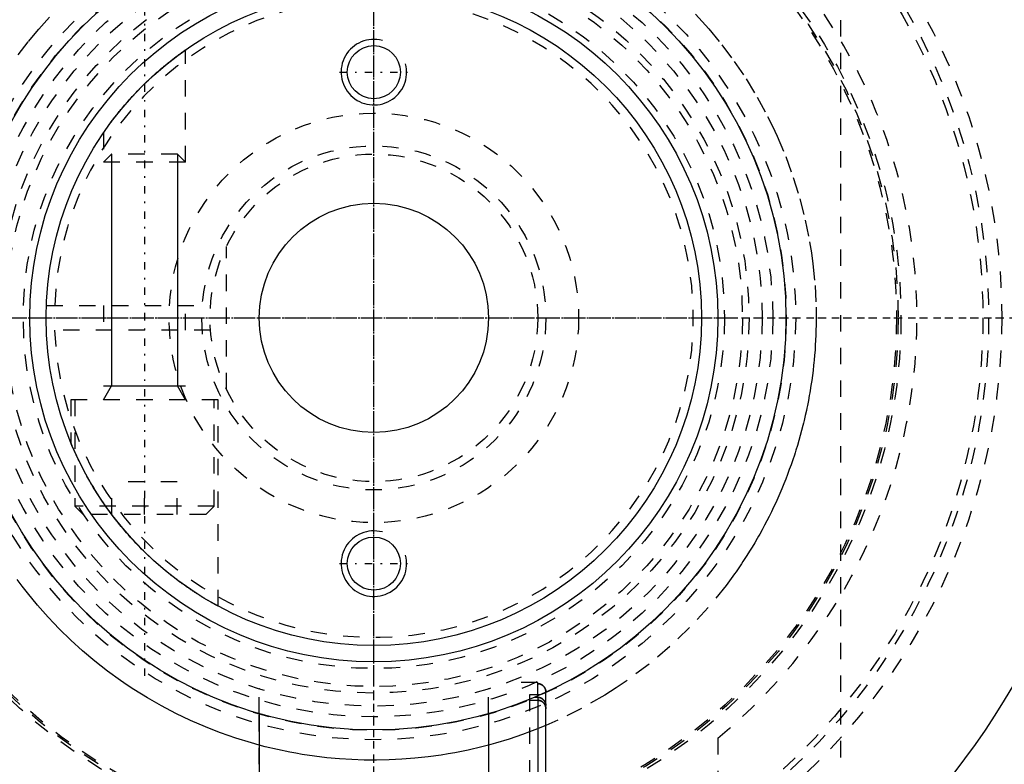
# Model space of a CAD drawing. Extents: x -502 to 174, y -90 to 90.
# Tile 3 of 13: x -472 to -412, y -27 to 18. Entities that reach past the tile are written whole.
import ezdxf

# ---------------------------------------------------------------- set-up
doc = ezdxf.new("R2010")
doc.units = 0
doc.linetypes.add('CENTER', pattern=[1.5, 0.45, -0.5, 0.05, -0.5])
doc.linetypes.add('DASHED', pattern=[2, 1, -1])
for name, color, linetype in [('AM_0', 7, 'CONTINUOUS'), ('AM_10', 7, 'CONTINUOUS'), ('AM_3', 7, 'DASHED'), ('AM_7', 7, 'CENTER')]:
    doc.layers.add(name, color=color, linetype=linetype)

msp = doc.modelspace()

# ---------------------------------------------------------------- linework, layer by layer
at = {"layer": 'AM_0', "color": 7, "linetype": 'CONTINUOUS'}
for p, q in [((-440, -23.165), (-440.207, -23.165)), ((-440, -23.165), (-440, -33.635)), ((-439.5, -33.133), (-439.5, -23.667)), ((-457, -24.156), (-457, -33.25)), ((-443, -24.156), (-443, -33.65))]:
    msp.add_line(p, q, dxfattribs=at)
msp.add_polyline3d([(-439.5, -23.667, 0), (-439.5, -23.663, 0), (-439.5, -23.656, 0), (-439.5, -23.649, 0), (-439.5, -23.646, 0), (-439.501, -23.642, 0), (-439.501, -23.635, 0), (-439.502, -23.628, 0), (-439.502, -23.621, 0), (-439.503, -23.613, 0), (-439.504, -23.606, 0), (-439.504, -23.602, 0), (-439.505, -23.599, 0), (-439.506, -23.591, 0), (-439.507, -23.584, 0), (-439.508, -23.577, 0), (-439.51, -23.569, 0), (-439.511, -23.562, 0), (-439.512, -23.558, 0), (-439.513, -23.555, 0), (-439.514, -23.547, 0), (-439.516, -23.54, 0), (-439.517, -23.536, 0), (-439.518, -23.533, 0), (-439.52, -23.526, 0), (-439.522, -23.519, 0), (-439.523, -23.515, 0), (-439.524, -23.512, 0), (-439.527, -23.505, 0), (-439.529, -23.498, 0), (-439.532, -23.491, 0), (-439.534, -23.485, 0), (-439.537, -23.478, 0), (-439.538, -23.475, 0), (-439.539, -23.472, 0), (-439.542, -23.466, 0), (-439.545, -23.459, 0), (-439.548, -23.453, 0), (-439.551, -23.446, 0), (-439.554, -23.44, 0), (-439.556, -23.436, 0), (-439.558, -23.433, 0), (-439.561, -23.427, 0), (-439.565, -23.42, 0), (-439.568, -23.414, 0), (-439.572, -23.407, 0), (-439.576, -23.401, 0), (-439.578, -23.398, 0), (-439.58, -23.395, 0), (-439.584, -23.388, 0), (-439.588, -23.382, 0), (-439.593, -23.376, 0), (-439.597, -23.37, 0), (-439.601, -23.364, 0), (-439.604, -23.361, 0), (-439.606, -23.358, 0), (-439.61, -23.352, 0), (-439.615, -23.347, 0), (-439.62, -23.341, 0), (-439.624, -23.336, 0), (-439.629, -23.33, 0), (-439.632, -23.328, 0), (-439.634, -23.325, 0), (-439.639, -23.32, 0), (-439.644, -23.315, 0), (-439.646, -23.312, 0), (-439.649, -23.31, 0), (-439.654, -23.305, 0), (-439.659, -23.3, 0), (-439.661, -23.298, 0), (-439.664, -23.295, 0), (-439.669, -23.291, 0), (-439.675, -23.286, 0), (-439.68, -23.281, 0), (-439.686, -23.277, 0), (-439.692, -23.272, 0), (-439.695, -23.27, 0), (-439.698, -23.267, 0), (-439.704, -23.263, 0), (-439.71, -23.259, 0), (-439.716, -23.254, 0), (-439.722, -23.25, 0), (-439.728, -23.246, 0), (-439.731, -23.244, 0), (-439.734, -23.242, 0), (-439.741, -23.238, 0), (-439.747, -23.234, 0), (-439.754, -23.23, 0), (-439.76, -23.227, 0), (-439.767, -23.223, 0), (-439.77, -23.222, 0), (-439.773, -23.22, 0), (-439.779, -23.217, 0), (-439.786, -23.214, 0), (-439.792, -23.211, 0), (-439.799, -23.208, 0), (-439.805, -23.205, 0), (-439.808, -23.204, 0), (-439.812, -23.202, 0), (-439.818, -23.2, 0), (-439.825, -23.197, 0), (-439.831, -23.195, 0), (-439.838, -23.192, 0), (-439.845, -23.19, 0), (-439.848, -23.189, 0), (-439.852, -23.188, 0), (-439.859, -23.186, 0), (-439.866, -23.184, 0), (-439.87, -23.183, 0), (-439.873, -23.182, 0), (-439.88, -23.18, 0), (-439.888, -23.178, 0), (-439.891, -23.177, 0), (-439.895, -23.176, 0), (-439.902, -23.175, 0), (-439.91, -23.174, 0), (-439.917, -23.172, 0), (-439.924, -23.171, 0), (-439.932, -23.17, 0), (-439.935, -23.169, 0), (-439.939, -23.169, 0), (-439.946, -23.168, 0), (-439.954, -23.167, 0), (-439.961, -23.167, 0), (-439.968, -23.166, 0), (-439.975, -23.166, 0), (-439.979, -23.166, 0), (-439.983, -23.166, 0), (-439.99, -23.165, 0), (-439.997, -23.165, 0), (-440, -23.165, 0)], dxfattribs=at)
for centre, radius in [((-450, 0), 45), ((-450, 0), 25.15), ((-450, 0), 21), ((-450, 0), 20), ((-450, 15), 1.621), ((-450, 0), 7), ((-450, -15), 1.621)]:
    msp.add_circle(centre, radius, dxfattribs=at)
msp.add_arc((-450, 0), 52, 205.33168, 264.3162, dxfattribs=at)
at = {"layer": 'AM_10', "color": 7, "linetype": 'CONTINUOUS'}
for p, q in [((-466.01, 10), (-466.01, -4.15)), ((-461.99, 10), (-461.99, -4.15)), ((-466.5, -5), (-466.01, -4.15)), ((-466.5, -4.15), (-461.5, -4.15)), ((-461.5, -5), (-461.99, -4.15))]:
    msp.add_line(p, q, dxfattribs=at)
for centre in [(-450, 15), (-450, -15)]:
    msp.add_arc(centre, 2, 75, 15, dxfattribs=at)
at = {"layer": 'AM_3', "color": 6, "linetype": 'DASHED'}
for p, q in [((-421.5, -34.825), (-421.5, 34.825)), ((-461.5, 9.509), (-461.5, 16.363)), ((-466.5, 11.303), (-466.5, 9.509)), ((-466.01, 10), (-466.5, 9.509)), ((-461.99, 10), (-466.01, 10)), ((-461.5, 9.509), (-461.99, 10)), ((-461.5, 9.509), (-466.5, 9.509)), ((-459, -4.359), (-459, 4.359)), ((-469.986, 0.75), (-459.972, 0.75)), ((-466.5, 0.75), (-466.5, -0.75)), ((-461.5, -0.75), (-461.5, 0.75)), ((-459.972, -0.75), (-469.986, -0.75)), ((-468.5, -5), (-468.5, -7.599)), ((-459.5, -5), (-468.5, -5)), ((-468.25, -5), (-468.25, -11.5)), ((-459.75, -11.5), (-459.75, -5)), ((-459.5, -17.6), (-459.5, -5)), ((-466, -12), (-466, -10)), ((-462, -10), (-466, -10)), ((-464, -12), (-464, -10)), ((-462, -12), (-462, -10)), ((-468.25, -11.5), (-467.75, -12)), ((-459.75, -11.5), (-468.25, -11.5)), ((-460.25, -12), (-467.75, -12)), ((-460.25, -12), (-459.75, -11.5)), ((-456.976, -22.65), (-457, -22.65)), ((-457, -24.156), (-457, -22.65)), ((-443, -22.65), (-443.024, -22.65)), ((-443, -24.156), (-443, -22.643)), ((-440, -22.25), (-441.837, -22.25)), ((-440, -23.165), (-440, -22.25)), ((-439.5, -23.667), (-439.5, -22.836)), ((-439.825, -23), (-440.5, -23)), ((-440.5, -23), (-440.5, -33.635)), ((-440.5, -23.34), (-440.5, -23.287)), ((-440.5, -23.34), (-440, -23.34)), ((-457, -33.25), (-457, -24.156)), ((-429, -25.65), (-429, -34))]:
    msp.add_line(p, q, dxfattribs=at)
for points in [[(-471.704, 16.06, 0), (-471.086, 16.864, 0), (-470.457, 17.622, 0), (-469.807, 18.349, 0)], [(-430.371, 18.54, 0), (-429.962, 18.096, 0), (-429.557, 17.638, 0), (-428.766, 16.677, 0), (-428.004, 15.659, 0), (-427.279, 14.587, 0), (-426.597, 13.465, 0), (-425.964, 12.298, 0), (-425.666, 11.699, 0), (-425.383, 11.091, 0), (-424.86, 9.848, 0), (-424.398, 8.576, 0), (-423.999, 7.278, 0), (-423.667, 5.963, 0), (-423.401, 4.635, 0), (-423.293, 3.97, 0), (-423.203, 3.304, 0), (-423.072, 1.974, 0), (-423.008, 0.654, 0), (-423, 0, 0)], [(-466.5, 11.303, 0), (-466.5, 11.303, 0), (-466.497, 11.307, 0), (-466.491, 11.316, 0), (-466.487, 11.322, 0), (-466.482, 11.328, 0), (-466.471, 11.345, 0), (-466.457, 11.365, 0), (-466.44, 11.389, 0), (-466.421, 11.417, 0), (-466.399, 11.448, 0), (-466.388, 11.465, 0), (-466.376, 11.482, 0), (-466.349, 11.519, 0), (-466.321, 11.559, 0), (-466.291, 11.602, 0), (-466.259, 11.647, 0), (-466.225, 11.694, 0), (-466.208, 11.718, 0), (-466.19, 11.743, 0), (-466.153, 11.793, 0), (-466.115, 11.845, 0), (-466.096, 11.872, 0), (-466.076, 11.898, 0), (-466.036, 11.952, 0), (-465.995, 12.007, 0), (-465.974, 12.034, 0), (-465.953, 12.062, 0), (-465.911, 12.117, 0), (-465.869, 12.173, 0), (-465.825, 12.23, 0), (-465.78, 12.288, 0), (-465.734, 12.347, 0), (-465.711, 12.376, 0), (-465.687, 12.407, 0), (-465.639, 12.467, 0), (-465.589, 12.529, 0), (-465.539, 12.591, 0), (-465.488, 12.654, 0), (-465.436, 12.718, 0), (-465.409, 12.749, 0), (-465.383, 12.782, 0), (-465.329, 12.846, 0), (-465.274, 12.911, 0), (-465.219, 12.976, 0), (-465.163, 13.042, 0), (-465.106, 13.108, 0), (-465.077, 13.141, 0), (-465.048, 13.174, 0), (-464.99, 13.24, 0), (-464.931, 13.306, 0), (-464.872, 13.372, 0), (-464.812, 13.439, 0), (-464.752, 13.505, 0), (-464.722, 13.538, 0), (-464.692, 13.57, 0), (-464.631, 13.636, 0), (-464.57, 13.701, 0), (-464.508, 13.766, 0), (-464.447, 13.831, 0), (-464.385, 13.895, 0), (-464.354, 13.927, 0), (-464.323, 13.959, 0), (-464.261, 14.022, 0), (-464.2, 14.084, 0), (-464.169, 14.116, 0), (-464.138, 14.146, 0), (-464.076, 14.207, 0), (-464.015, 14.268, 0), (-463.985, 14.298, 0), (-463.954, 14.328, 0), (-463.892, 14.388, 0), (-463.829, 14.449, 0), (-463.765, 14.509, 0), (-463.701, 14.57, 0), (-463.636, 14.631, 0), (-463.603, 14.661, 0), (-463.571, 14.692, 0), (-463.505, 14.752, 0), (-463.439, 14.812, 0), (-463.372, 14.872, 0), (-463.306, 14.932, 0), (-463.239, 14.991, 0), (-463.206, 15.02, 0), (-463.173, 15.049, 0), (-463.107, 15.107, 0), (-463.041, 15.164, 0), (-462.975, 15.22, 0), (-462.91, 15.275, 0), (-462.845, 15.33, 0), (-462.813, 15.357, 0), (-462.781, 15.383, 0), (-462.717, 15.436, 0), (-462.655, 15.487, 0), (-462.593, 15.538, 0), (-462.532, 15.587, 0), (-462.472, 15.635, 0), (-462.443, 15.658, 0), (-462.414, 15.681, 0), (-462.356, 15.726, 0), (-462.3, 15.77, 0), (-462.246, 15.813, 0), (-462.192, 15.854, 0), (-462.141, 15.894, 0), (-462.115, 15.913, 0), (-462.09, 15.932, 0), (-462.04, 15.97, 0), (-461.992, 16.006, 0), (-461.968, 16.024, 0), (-461.944, 16.042, 0), (-461.899, 16.076, 0), (-461.855, 16.108, 0), (-461.833, 16.124, 0), (-461.812, 16.139, 0), (-461.772, 16.168, 0), (-461.735, 16.196, 0), (-461.699, 16.221, 0), (-461.667, 16.245, 0), (-461.637, 16.266, 0), (-461.623, 16.276, 0), (-461.61, 16.285, 0), (-461.585, 16.303, 0), (-461.564, 16.318, 0), (-461.546, 16.331, 0), (-461.53, 16.342, 0), (-461.518, 16.35, 0), (-461.513, 16.354, 0), (-461.509, 16.357, 0), (-461.503, 16.361, 0), (-461.5, 16.363, 0), (-461.5, 16.363, 0)], [(-423, 0, 0), (-423, -0.151, 0), (-423.004, -0.452, 0), (-423.011, -0.755, 0), (-423.015, -0.907, 0), (-423.021, -1.059, 0), (-423.034, -1.363, 0), (-423.052, -1.668, 0), (-423.072, -1.974, 0), (-423.096, -2.28, 0), (-423.124, -2.587, 0), (-423.139, -2.74, 0), (-423.156, -2.894, 0), (-423.19, -3.201, 0), (-423.229, -3.508, 0), (-423.271, -3.816, 0), (-423.317, -4.123, 0), (-423.366, -4.431, 0), (-423.392, -4.584, 0), (-423.419, -4.738, 0), (-423.475, -5.045, 0), (-423.536, -5.351, 0), (-423.567, -5.504, 0), (-423.599, -5.657, 0), (-423.667, -5.962, 0), (-423.737, -6.267, 0), (-423.774, -6.42, 0), (-423.812, -6.572, 0), (-423.89, -6.875, 0), (-423.971, -7.177, 0), (-424.057, -7.479, 0), (-424.145, -7.78, 0), (-424.237, -8.079, 0), (-424.284, -8.228, 0), (-424.333, -8.377, 0), (-424.431, -8.674, 0), (-424.534, -8.97, 0), (-424.639, -9.264, 0), (-424.748, -9.557, 0), (-424.86, -9.848, 0), (-424.917, -9.993, 0), (-424.976, -10.138, 0), (-425.094, -10.426, 0), (-425.216, -10.712, 0), (-425.341, -10.996, 0), (-425.469, -11.279, 0), (-425.6, -11.56, 0), (-425.666, -11.699, 0), (-425.734, -11.838, 0), (-425.871, -12.115, 0), (-426.01, -12.39, 0), (-426.153, -12.662, 0), (-426.298, -12.932, 0), (-426.447, -13.2, 0), (-426.522, -13.333, 0), (-426.597, -13.465, 0), (-426.751, -13.728, 0), (-426.906, -13.989, 0), (-427.065, -14.247, 0), (-427.225, -14.502, 0), (-427.388, -14.755, 0), (-427.47, -14.88, 0), (-427.553, -15.005, 0), (-427.721, -15.252, 0), (-427.89, -15.497, 0), (-427.976, -15.618, 0), (-428.498, -16.33, 0), (-429.588, -17.673, 0), (-430.724, -18.906, 0), (-431.928, -20.06, 0), (-433.199, -21.136, 0), (-434.528, -22.127, 0), (-435.211, -22.59, 0), (-435.906, -23.029, 0), (-437.324, -23.84, 0), (-438.773, -24.555, 0), (-439.507, -24.877, 0)], [(-468.251, -8.179, 0), (-468.263, -8.152, 0), (-468.287, -8.098, 0), (-468.31, -8.046, 0), (-468.321, -8.021, 0), (-468.332, -7.996, 0), (-468.353, -7.949, 0), (-468.372, -7.904, 0), (-468.39, -7.861, 0), (-468.407, -7.821, 0), (-468.423, -7.784, 0), (-468.431, -7.766, 0), (-468.438, -7.75, 0), (-468.451, -7.718, 0), (-468.462, -7.69, 0), (-468.473, -7.666, 0), (-468.481, -7.644, 0), (-468.489, -7.627, 0), (-468.492, -7.62, 0), (-468.494, -7.614, 0), (-468.498, -7.605, 0), (-468.5, -7.6, 0), (-468.5, -7.599, 0)], [(-466, -12, 0), (-466.085, -11.885, 0), (-466.252, -11.656, 0), (-466.414, -11.427, 0), (-466.493, -11.313, 0), (-466.571, -11.199, 0), (-466.722, -10.971, 0), (-466.869, -10.745, 0), (-467.009, -10.521, 0), (-467.144, -10.299, 0), (-467.273, -10.081, 0), (-467.336, -9.974, 0), (-467.397, -9.867, 0), (-467.514, -9.658, 0), (-467.627, -9.449, 0), (-467.738, -9.239, 0), (-467.845, -9.031, 0), (-467.947, -8.827, 0), (-467.996, -8.727, 0), (-468.043, -8.629, 0), (-468.132, -8.44, 0), (-468.213, -8.263, 0), (-468.251, -8.179, 0)], [(-464, -14.283, 0), (-464.058, -14.226, 0), (-464.175, -14.109, 0), (-464.291, -13.992, 0), (-464.349, -13.932, 0), (-464.407, -13.872, 0), (-464.523, -13.751, 0), (-464.638, -13.628, 0), (-464.752, -13.504, 0), (-464.866, -13.379, 0), (-464.98, -13.252, 0), (-465.036, -13.188, 0), (-465.092, -13.124, 0), (-465.203, -12.995, 0), (-465.313, -12.865, 0), (-465.423, -12.733, 0), (-465.531, -12.602, 0), (-465.637, -12.469, 0), (-465.69, -12.402, 0), (-465.743, -12.335, 0), (-465.847, -12.201, 0), (-465.95, -12.067, 0), (-466, -12, 0)], [(-459.5, -17.6, 0), (-459.5, -17.6, 0), (-459.501, -17.599, 0), (-459.504, -17.598, 0), (-459.505, -17.597, 0), (-459.507, -17.596, 0), (-459.512, -17.593, 0), (-459.518, -17.59, 0), (-459.525, -17.586, 0), (-459.533, -17.582, 0), (-459.542, -17.577, 0), (-459.547, -17.574, 0), (-459.553, -17.571, 0), (-459.565, -17.565, 0), (-459.578, -17.557, 0), (-459.592, -17.55, 0), (-459.608, -17.541, 0), (-459.624, -17.532, 0), (-459.633, -17.527, 0), (-459.642, -17.522, 0), (-459.662, -17.512, 0), (-459.682, -17.5, 0), (-459.692, -17.494, 0), (-459.703, -17.488, 0), (-459.726, -17.476, 0), (-459.75, -17.463, 0), (-459.762, -17.456, 0), (-459.775, -17.449, 0), (-459.801, -17.434, 0), (-459.828, -17.419, 0), (-459.856, -17.403, 0), (-459.885, -17.386, 0), (-459.916, -17.369, 0), (-459.931, -17.36, 0), (-459.947, -17.351, 0), (-459.979, -17.333, 0), (-460.012, -17.313, 0), (-460.047, -17.294, 0), (-460.082, -17.273, 0), (-460.118, -17.252, 0), (-460.136, -17.241, 0), (-460.154, -17.23, 0), (-460.192, -17.208, 0), (-460.23, -17.185, 0), (-460.269, -17.162, 0), (-460.309, -17.138, 0), (-460.35, -17.114, 0), (-460.37, -17.101, 0), (-460.391, -17.089, 0), (-460.433, -17.063, 0), (-460.475, -17.038, 0), (-460.517, -17.011, 0), (-460.561, -16.984, 0), (-460.604, -16.957, 0), (-460.626, -16.944, 0), (-460.648, -16.93, 0), (-460.693, -16.902, 0), (-460.737, -16.873, 0), (-460.783, -16.844, 0), (-460.829, -16.815, 0), (-460.876, -16.784, 0), (-460.899, -16.769, 0), (-460.923, -16.754, 0), (-460.971, -16.722, 0), (-461.02, -16.69, 0), (-461.044, -16.674, 0), (-461.069, -16.658, 0), (-461.119, -16.625, 0), (-461.169, -16.591, 0), (-461.194, -16.574, 0), (-461.22, -16.557, 0), (-461.271, -16.522, 0), (-461.322, -16.486, 0), (-461.375, -16.45, 0), (-461.427, -16.414, 0), (-461.48, -16.377, 0), (-461.507, -16.358, 0), (-461.534, -16.339, 0), (-461.588, -16.301, 0), (-461.642, -16.263, 0), (-461.696, -16.223, 0), (-461.751, -16.184, 0), (-461.806, -16.144, 0), (-461.834, -16.123, 0), (-461.862, -16.103, 0), (-461.917, -16.062, 0), (-461.973, -16.02, 0), (-462.029, -15.978, 0), (-462.085, -15.936, 0), (-462.142, -15.893, 0), (-462.17, -15.871, 0), (-462.199, -15.849, 0), (-462.255, -15.805, 0), (-462.312, -15.761, 0), (-462.369, -15.716, 0), (-462.426, -15.671, 0), (-462.483, -15.626, 0), (-462.512, -15.603, 0), (-462.54, -15.58, 0), (-462.597, -15.534, 0), (-462.654, -15.488, 0), (-462.854, -15.322, 0), (-463.024, -15.178, 0), (-463.193, -15.031, 0), (-463.525, -14.734, 0), (-463.845, -14.433, 0), (-464, -14.283, 0)], [(-457, -26.077, 0), (-457.477, -25.944, 0), (-458.424, -25.652, 0), (-459.36, -25.326, 0), (-459.822, -25.15, 0), (-460.282, -24.966, 0), (-461.189, -24.572, 0), (-462.08, -24.147, 0), (-462.955, -23.689, 0), (-463.81, -23.201, 0), (-464.647, -22.682, 0), (-465.058, -22.411, 0), (-465.463, -22.134, 0), (-466.257, -21.557, 0), (-467.029, -20.952, 0), (-467.778, -20.321, 0), (-468.502, -19.664, 0), (-469.202, -18.981, 0), (-469.542, -18.631, 0), (-469.875, -18.275, 0), (-470.523, -17.545, 0), (-471.151, -16.783, 0), (-471.461, -16.384, 0), (-471.768, -15.974, 0)], [(-440, -22.328, 0), (-439.997, -22.328, 0), (-439.99, -22.328, 0), (-439.982, -22.328, 0), (-439.979, -22.328, 0), (-439.975, -22.328, 0), (-439.968, -22.329, 0), (-439.961, -22.329, 0), (-439.953, -22.33, 0), (-439.946, -22.331, 0), (-439.939, -22.332, 0), (-439.935, -22.332, 0), (-439.931, -22.333, 0), (-439.924, -22.334, 0), (-439.916, -22.335, 0), (-439.909, -22.336, 0), (-439.902, -22.338, 0), (-439.894, -22.339, 0), (-439.891, -22.34, 0), (-439.887, -22.341, 0), (-439.88, -22.343, 0), (-439.872, -22.345, 0), (-439.869, -22.346, 0), (-439.865, -22.347, 0), (-439.858, -22.349, 0), (-439.851, -22.351, 0), (-439.847, -22.352, 0), (-439.844, -22.353, 0), (-439.837, -22.355, 0), (-439.83, -22.358, 0), (-439.824, -22.36, 0), (-439.817, -22.363, 0), (-439.811, -22.366, 0), (-439.807, -22.367, 0), (-439.804, -22.368, 0), (-439.798, -22.371, 0), (-439.791, -22.374, 0), (-439.785, -22.377, 0), (-439.778, -22.38, 0), (-439.772, -22.384, 0), (-439.769, -22.385, 0), (-439.765, -22.387, 0), (-439.759, -22.391, 0), (-439.752, -22.394, 0), (-439.746, -22.398, 0), (-439.739, -22.402, 0), (-439.733, -22.406, 0), (-439.73, -22.408, 0), (-439.727, -22.41, 0), (-439.721, -22.414, 0), (-439.714, -22.419, 0), (-439.708, -22.423, 0), (-439.702, -22.428, 0), (-439.696, -22.432, 0), (-439.693, -22.434, 0), (-439.69, -22.437, 0), (-439.685, -22.441, 0), (-439.679, -22.446, 0), (-439.673, -22.451, 0), (-439.668, -22.456, 0), (-439.663, -22.461, 0), (-439.66, -22.463, 0), (-439.657, -22.466, 0), (-439.652, -22.47, 0), (-439.647, -22.475, 0), (-439.645, -22.478, 0), (-439.643, -22.48, 0), (-439.638, -22.485, 0), (-439.633, -22.491, 0), (-439.631, -22.493, 0), (-439.628, -22.496, 0), (-439.623, -22.502, 0), (-439.619, -22.507, 0), (-439.614, -22.513, 0), (-439.609, -22.519, 0), (-439.605, -22.525, 0), (-439.602, -22.527, 0), (-439.6, -22.531, 0), (-439.596, -22.537, 0), (-439.591, -22.543, 0), (-439.587, -22.549, 0), (-439.583, -22.555, 0), (-439.579, -22.562, 0), (-439.577, -22.565, 0), (-439.575, -22.568, 0), (-439.571, -22.574, 0), (-439.567, -22.581, 0), (-439.564, -22.587, 0), (-439.56, -22.594, 0), (-439.557, -22.6, 0), (-439.555, -22.604, 0), (-439.554, -22.607, 0), (-439.55, -22.614, 0), (-439.547, -22.62, 0), (-439.544, -22.627, 0), (-439.542, -22.633, 0), (-439.539, -22.639, 0), (-439.538, -22.643, 0), (-439.536, -22.646, 0), (-439.534, -22.652, 0), (-439.531, -22.659, 0), (-439.529, -22.666, 0), (-439.526, -22.673, 0), (-439.524, -22.68, 0), (-439.523, -22.683, 0), (-439.522, -22.687, 0), (-439.52, -22.694, 0), (-439.518, -22.701, 0), (-439.517, -22.705, 0), (-439.516, -22.708, 0), (-439.514, -22.716, 0), (-439.513, -22.723, 0), (-439.512, -22.727, 0), (-439.511, -22.73, 0), (-439.509, -22.738, 0), (-439.508, -22.745, 0), (-439.507, -22.753, 0), (-439.506, -22.76, 0), (-439.505, -22.767, 0), (-439.504, -22.771, 0), (-439.504, -22.775, 0), (-439.503, -22.782, 0), (-439.502, -22.79, 0), (-439.501, -22.797, 0), (-439.501, -22.804, 0), (-439.501, -22.811, 0), (-439.5, -22.815, 0), (-439.5, -22.818, 0), (-439.5, -22.826, 0), (-439.5, -22.833, 0), (-439.5, -22.836, 0)], [(-439.5, -22.836, 0), (-439.5, -22.833, 0), (-439.5, -22.826, 0), (-439.5, -22.818, 0), (-439.5, -22.815, 0), (-439.501, -22.811, 0), (-439.501, -22.804, 0), (-439.501, -22.797, 0), (-439.502, -22.79, 0), (-439.503, -22.782, 0), (-439.504, -22.775, 0), (-439.504, -22.771, 0), (-439.505, -22.767, 0), (-439.506, -22.76, 0), (-439.507, -22.753, 0), (-439.508, -22.745, 0), (-439.509, -22.738, 0), (-439.511, -22.73, 0), (-439.512, -22.727, 0), (-439.513, -22.723, 0), (-439.514, -22.716, 0), (-439.516, -22.708, 0), (-439.517, -22.705, 0), (-439.518, -22.701, 0), (-439.52, -22.694, 0), (-439.522, -22.687, 0), (-439.523, -22.683, 0), (-439.524, -22.68, 0), (-439.526, -22.673, 0), (-439.529, -22.666, 0), (-439.531, -22.659, 0), (-439.534, -22.652, 0), (-439.536, -22.646, 0), (-439.538, -22.643, 0), (-439.539, -22.639, 0), (-439.542, -22.633, 0), (-439.544, -22.627, 0), (-439.547, -22.62, 0), (-439.55, -22.614, 0), (-439.554, -22.607, 0), (-439.555, -22.604, 0), (-439.557, -22.6, 0), (-439.56, -22.594, 0), (-439.564, -22.587, 0), (-439.567, -22.581, 0), (-439.571, -22.574, 0), (-439.575, -22.568, 0), (-439.577, -22.565, 0), (-439.579, -22.562, 0), (-439.583, -22.555, 0), (-439.587, -22.549, 0), (-439.591, -22.543, 0), (-439.596, -22.537, 0), (-439.6, -22.531, 0), (-439.602, -22.527, 0), (-439.605, -22.525, 0), (-439.609, -22.519, 0), (-439.614, -22.513, 0), (-439.619, -22.507, 0), (-439.623, -22.502, 0), (-439.628, -22.496, 0), (-439.631, -22.493, 0), (-439.633, -22.491, 0), (-439.638, -22.485, 0), (-439.643, -22.48, 0), (-439.645, -22.478, 0), (-439.647, -22.475, 0), (-439.652, -22.47, 0), (-439.657, -22.466, 0), (-439.66, -22.463, 0), (-439.663, -22.461, 0), (-439.668, -22.456, 0), (-439.673, -22.451, 0), (-439.679, -22.446, 0), (-439.685, -22.441, 0), (-439.69, -22.437, 0), (-439.693, -22.434, 0), (-439.696, -22.432, 0), (-439.702, -22.428, 0), (-439.708, -22.423, 0), (-439.714, -22.419, 0), (-439.721, -22.414, 0), (-439.727, -22.41, 0), (-439.73, -22.408, 0), (-439.733, -22.406, 0), (-439.739, -22.402, 0), (-439.746, -22.398, 0), (-439.752, -22.394, 0), (-439.759, -22.391, 0), (-439.765, -22.387, 0), (-439.769, -22.385, 0), (-439.772, -22.384, 0), (-439.778, -22.38, 0), (-439.785, -22.377, 0), (-439.791, -22.374, 0), (-439.798, -22.371, 0), (-439.804, -22.368, 0), (-439.807, -22.367, 0), (-439.811, -22.366, 0), (-439.817, -22.363, 0), (-439.824, -22.36, 0), (-439.83, -22.358, 0), (-439.837, -22.355, 0), (-439.844, -22.353, 0), (-439.847, -22.352, 0), (-439.851, -22.351, 0), (-439.858, -22.349, 0), (-439.865, -22.347, 0), (-439.869, -22.346, 0), (-439.872, -22.345, 0), (-439.88, -22.343, 0), (-439.887, -22.341, 0), (-439.891, -22.34, 0), (-439.894, -22.339, 0), (-439.902, -22.338, 0), (-439.909, -22.336, 0), (-439.916, -22.335, 0), (-439.924, -22.334, 0), (-439.931, -22.333, 0), (-439.935, -22.332, 0), (-439.939, -22.332, 0), (-439.946, -22.331, 0), (-439.953, -22.33, 0), (-439.961, -22.329, 0), (-439.968, -22.329, 0), (-439.975, -22.328, 0), (-439.979, -22.328, 0), (-439.982, -22.328, 0), (-439.99, -22.328, 0), (-439.997, -22.328, 0), (-440, -22.328, 0)], [(-440, -23.165, 0), (-439.984, -23.166, 0), (-439.951, -23.168, 0), (-439.917, -23.172, 0), (-439.9, -23.175, 0), (-439.883, -23.179, 0), (-439.851, -23.188, 0), (-439.82, -23.199, 0), (-439.79, -23.212, 0), (-439.76, -23.227, 0), (-439.731, -23.244, 0), (-439.717, -23.254, 0), (-439.703, -23.264, 0), (-439.676, -23.285, 0), (-439.652, -23.307, 0), (-439.63, -23.33, 0), (-439.608, -23.355, 0), (-439.588, -23.383, 0), (-439.578, -23.397, 0), (-439.569, -23.412, 0), (-439.553, -23.442, 0), (-439.54, -23.471, 0), (-439.534, -23.486, 0)], [(-439.5, -23.861, 0), (-439.5, -23.857, 0), (-439.5, -23.85, 0), (-439.5, -23.843, 0), (-439.5, -23.84, 0), (-439.501, -23.836, 0), (-439.501, -23.829, 0), (-439.501, -23.821, 0), (-439.502, -23.814, 0), (-439.503, -23.806, 0), (-439.504, -23.799, 0), (-439.504, -23.795, 0), (-439.504, -23.791, 0), (-439.505, -23.784, 0), (-439.507, -23.776, 0), (-439.508, -23.769, 0), (-439.509, -23.761, 0), (-439.511, -23.754, 0), (-439.511, -23.75, 0), (-439.512, -23.746, 0), (-439.514, -23.739, 0), (-439.516, -23.732, 0), (-439.516, -23.728, 0), (-439.517, -23.724, 0), (-439.519, -23.717, 0), (-439.521, -23.71, 0), (-439.522, -23.706, 0), (-439.524, -23.702, 0), (-439.526, -23.695, 0), (-439.528, -23.688, 0), (-439.53, -23.681, 0), (-439.533, -23.675, 0), (-439.535, -23.668, 0), (-439.537, -23.665, 0), (-439.538, -23.661, 0), (-439.541, -23.655, 0), (-439.543, -23.648, 0), (-439.546, -23.642, 0), (-439.549, -23.635, 0), (-439.552, -23.628, 0), (-439.554, -23.625, 0), (-439.556, -23.622, 0), (-439.559, -23.615, 0), (-439.562, -23.608, 0), (-439.566, -23.602, 0), (-439.57, -23.595, 0), (-439.573, -23.589, 0), (-439.575, -23.585, 0), (-439.577, -23.582, 0), (-439.581, -23.576, 0), (-439.585, -23.569, 0), (-439.59, -23.563, 0), (-439.594, -23.557, 0), (-439.598, -23.55, 0), (-439.601, -23.547, 0), (-439.603, -23.544, 0), (-439.607, -23.538, 0), (-439.612, -23.532, 0), (-439.617, -23.526, 0), (-439.621, -23.52, 0), (-439.626, -23.515, 0), (-439.628, -23.512, 0), (-439.631, -23.509, 0), (-439.636, -23.504, 0), (-439.641, -23.498, 0), (-439.643, -23.496, 0), (-439.645, -23.493, 0), (-439.65, -23.488, 0), (-439.655, -23.483, 0), (-439.658, -23.481, 0), (-439.66, -23.478, 0), (-439.666, -23.473, 0), (-439.671, -23.468, 0), (-439.677, -23.463, 0), (-439.682, -23.459, 0), (-439.688, -23.454, 0), (-439.691, -23.451, 0), (-439.694, -23.449, 0), (-439.7, -23.444, 0), (-439.706, -23.44, 0), (-439.712, -23.435, 0), (-439.718, -23.431, 0), (-439.724, -23.426, 0), (-439.727, -23.424, 0), (-439.731, -23.422, 0), (-439.737, -23.418, 0), (-439.743, -23.414, 0), (-439.75, -23.41, 0), (-439.756, -23.406, 0), (-439.763, -23.402, 0), (-439.766, -23.4, 0), (-439.769, -23.399, 0), (-439.776, -23.395, 0), (-439.783, -23.392, 0), (-439.789, -23.388, 0), (-439.796, -23.385, 0), (-439.802, -23.382, 0), (-439.806, -23.381, 0), (-439.809, -23.38, 0), (-439.815, -23.377, 0), (-439.822, -23.374, 0), (-439.829, -23.372, 0), (-439.835, -23.369, 0), (-439.842, -23.367, 0), (-439.846, -23.365, 0), (-439.849, -23.364, 0), (-439.856, -23.362, 0), (-439.864, -23.36, 0), (-439.867, -23.359, 0), (-439.871, -23.358, 0), (-439.878, -23.356, 0), (-439.886, -23.354, 0), (-439.889, -23.353, 0), (-439.893, -23.352, 0), (-439.9, -23.351, 0), (-439.908, -23.349, 0), (-439.915, -23.348, 0), (-439.923, -23.346, 0), (-439.93, -23.345, 0), (-439.934, -23.345, 0), (-439.938, -23.344, 0), (-439.945, -23.343, 0), (-439.953, -23.342, 0), (-439.96, -23.342, 0), (-439.968, -23.341, 0), (-439.975, -23.341, 0), (-439.979, -23.341, 0), (-439.982, -23.34, 0), (-439.989, -23.34, 0), (-439.996, -23.34, 0), (-440, -23.34, 0)], [(-440, -23.34, 0), (-439.996, -23.34, 0), (-439.989, -23.34, 0), (-439.982, -23.34, 0), (-439.979, -23.341, 0), (-439.975, -23.341, 0), (-439.968, -23.341, 0), (-439.96, -23.342, 0), (-439.953, -23.342, 0), (-439.945, -23.343, 0), (-439.938, -23.344, 0), (-439.934, -23.345, 0), (-439.93, -23.345, 0), (-439.923, -23.346, 0), (-439.915, -23.348, 0), (-439.908, -23.349, 0), (-439.9, -23.351, 0), (-439.893, -23.352, 0), (-439.889, -23.353, 0), (-439.886, -23.354, 0), (-439.878, -23.356, 0), (-439.871, -23.358, 0), (-439.867, -23.359, 0), (-439.864, -23.36, 0), (-439.856, -23.362, 0), (-439.849, -23.364, 0), (-439.846, -23.365, 0), (-439.842, -23.367, 0), (-439.835, -23.369, 0), (-439.829, -23.372, 0), (-439.822, -23.374, 0), (-439.815, -23.377, 0), (-439.809, -23.38, 0), (-439.806, -23.381, 0), (-439.802, -23.382, 0), (-439.796, -23.385, 0), (-439.789, -23.388, 0), (-439.783, -23.392, 0), (-439.776, -23.395, 0), (-439.769, -23.399, 0), (-439.766, -23.4, 0), (-439.763, -23.402, 0), (-439.756, -23.406, 0), (-439.75, -23.41, 0), (-439.743, -23.414, 0), (-439.737, -23.418, 0), (-439.731, -23.422, 0), (-439.727, -23.424, 0), (-439.724, -23.426, 0), (-439.718, -23.431, 0), (-439.712, -23.435, 0), (-439.706, -23.44, 0), (-439.7, -23.444, 0), (-439.694, -23.449, 0), (-439.691, -23.451, 0), (-439.688, -23.454, 0), (-439.682, -23.459, 0), (-439.677, -23.463, 0), (-439.671, -23.468, 0), (-439.666, -23.473, 0), (-439.66, -23.478, 0), (-439.658, -23.481, 0), (-439.655, -23.483, 0), (-439.65, -23.488, 0), (-439.645, -23.493, 0), (-439.643, -23.496, 0), (-439.641, -23.498, 0), (-439.636, -23.504, 0), (-439.631, -23.509, 0), (-439.628, -23.512, 0), (-439.626, -23.515, 0), (-439.621, -23.52, 0), (-439.617, -23.526, 0), (-439.612, -23.532, 0), (-439.607, -23.538, 0), (-439.603, -23.544, 0), (-439.601, -23.547, 0), (-439.598, -23.55, 0), (-439.594, -23.557, 0), (-439.59, -23.563, 0), (-439.585, -23.569, 0), (-439.581, -23.576, 0), (-439.577, -23.582, 0), (-439.575, -23.585, 0), (-439.573, -23.589, 0), (-439.57, -23.595, 0), (-439.566, -23.602, 0), (-439.562, -23.608, 0), (-439.559, -23.615, 0), (-439.556, -23.622, 0), (-439.554, -23.625, 0), (-439.552, -23.628, 0), (-439.549, -23.635, 0), (-439.546, -23.642, 0), (-439.543, -23.648, 0), (-439.541, -23.655, 0), (-439.538, -23.661, 0), (-439.537, -23.665, 0), (-439.535, -23.668, 0), (-439.533, -23.675, 0), (-439.53, -23.681, 0), (-439.528, -23.688, 0), (-439.526, -23.695, 0), (-439.524, -23.702, 0), (-439.522, -23.706, 0), (-439.521, -23.71, 0), (-439.519, -23.717, 0), (-439.517, -23.724, 0), (-439.516, -23.728, 0), (-439.516, -23.732, 0), (-439.514, -23.739, 0), (-439.512, -23.746, 0), (-439.511, -23.75, 0), (-439.511, -23.754, 0), (-439.509, -23.761, 0), (-439.508, -23.769, 0), (-439.507, -23.776, 0), (-439.505, -23.784, 0), (-439.504, -23.791, 0), (-439.504, -23.795, 0), (-439.504, -23.799, 0), (-439.503, -23.806, 0), (-439.502, -23.814, 0), (-439.501, -23.821, 0), (-439.501, -23.829, 0), (-439.501, -23.836, 0), (-439.5, -23.84, 0), (-439.5, -23.843, 0), (-439.5, -23.85, 0), (-439.5, -23.857, 0), (-439.5, -23.861, 0)], [(-439.534, -23.486, 0), (-439.532, -23.49, 0), (-439.529, -23.497, 0), (-439.527, -23.505, 0), (-439.526, -23.509, 0)], [(-439.526, -23.509, 0), (-439.524, -23.512, 0), (-439.522, -23.518, 0), (-439.52, -23.525, 0), (-439.519, -23.528, 0), (-439.518, -23.532, 0), (-439.517, -23.538, 0), (-439.515, -23.545, 0), (-439.513, -23.552, 0), (-439.512, -23.559, 0), (-439.51, -23.566, 0), (-439.51, -23.569, 0), (-439.509, -23.573, 0), (-439.508, -23.58, 0), (-439.506, -23.586, 0), (-439.505, -23.593, 0), (-439.504, -23.6, 0), (-439.504, -23.607, 0), (-439.503, -23.611, 0), (-439.503, -23.614, 0), (-439.502, -23.621, 0), (-439.502, -23.628, 0), (-439.501, -23.631, 0)], [(-439.501, -23.631, 0), (-439.501, -23.637, 0), (-439.5, -23.649, 0), (-439.5, -23.661, 0), (-439.5, -23.667, 0)], [(-439.507, -24.877, 0), (-439.672, -24.947, 0), (-440.003, -25.081, 0), (-440.335, -25.211, 0), (-440.501, -25.274, 0)], [(-440.501, -25.274, 0), (-440.917, -25.426, 0), (-441.75, -25.709, 0), (-442.584, -25.962, 0), (-443.001, -26.077, 0)], [(-443.001, -26.077, 0), (-443.415, -26.185, 0), (-444.242, -26.379, 0), (-445.065, -26.545, 0), (-445.474, -26.618, 0), (-445.882, -26.684, 0), (-446.692, -26.797, 0), (-447.494, -26.883, 0), (-448.285, -26.945, 0), (-449.065, -26.984, 0), (-449.832, -26.999, 0), (-450.21, -26.999, 0), (-450.589, -26.994, 0), (-451.348, -26.966, 0), (-452.107, -26.918, 0), (-452.866, -26.847, 0), (-453.625, -26.756, 0), (-454.381, -26.642, 0), (-454.758, -26.577, 0), (-455.134, -26.507, 0), (-455.884, -26.351, 0), (-456.629, -26.174, 0), (-457, -26.077, 0)]]:
    msp.add_polyline3d(points, dxfattribs=at)
for radius in [38.325, 37.525, 37.175, 32.175, 32, 31.9, 25.75, 25.175, 24.35, 23.7, 22.9, 22.5, 21.4, 12.5, 10.5, 10]:
    msp.add_circle((-450, 0), radius, dxfattribs=at)
for radius, start, end in [(48, 64.25648, 295.74352), (33.15, 309.30765, 50.69235), (19.5, 182.20423, 177.79577)]:
    msp.add_arc((-450, 0), radius, start, end, dxfattribs=at)
at = {"layer": 'AM_7', "color": 4, "linetype": 'CENTER'}
for p, q in [((-450, -50.4), (-450, 50.4)), ((-450, -47.25), (-450, 47.25)), ((-450, -40.241), (-450, 40.241)), ((-450, -24.885), (-450, 24.885)), ((-464, 22), (-464, -22)), ((-450, -22.05), (-450, 22.05)), ((-452.1, 15), (-447.9, 15)), ((-500.4, 0), (-399.6, 0)), ((-497.25, 0), (-402.75, 0)), ((-490.241, 0), (-409.759, 0)), ((-474.885, 0), (-425.115, 0)), ((-472.05, 0), (-427.95, 0)), ((-452.1, -15), (-447.9, -15))]:
    msp.add_line(p, q, dxfattribs=at)

doc.saveas('drawing.dxf')
